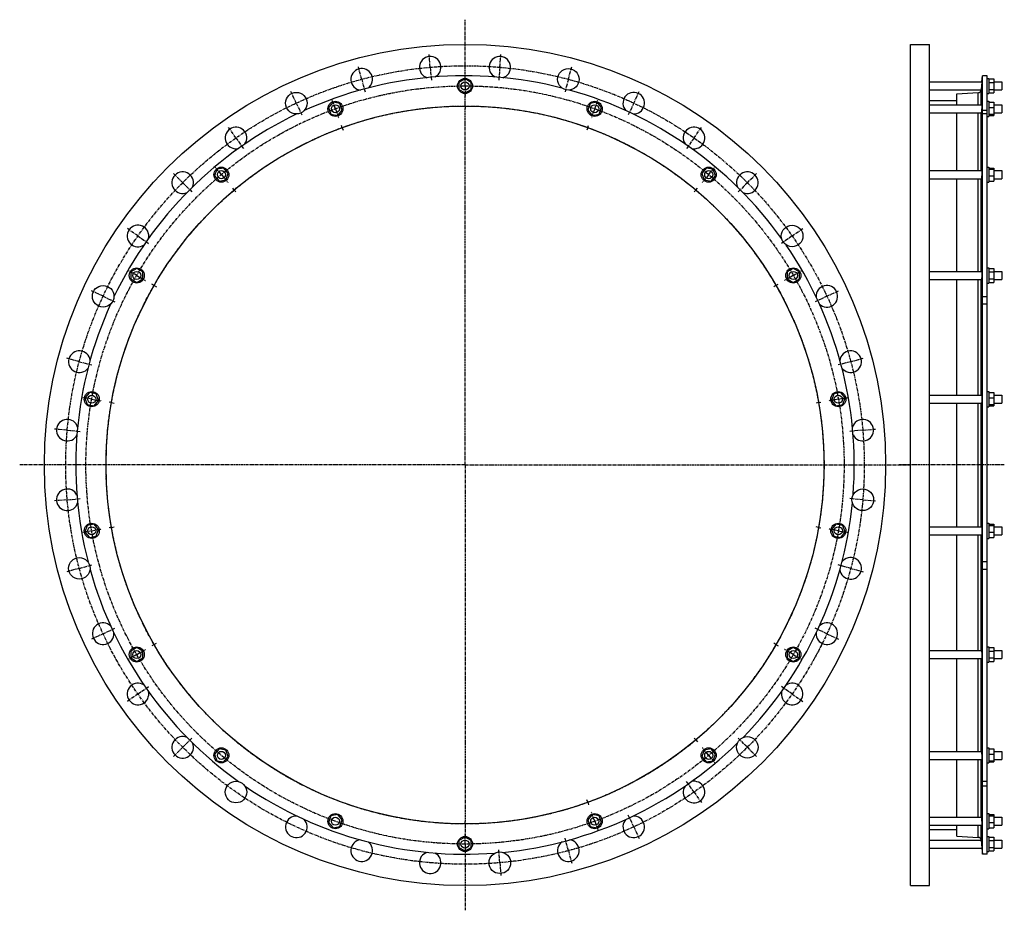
# Model space of a CAD drawing. Header units: millimetres. Extents: x -1738 to 223, y -769 to 1004.
import ezdxf

# ---------------------------------------------------------------- set-up
doc = ezdxf.new("R2010")
doc.units = ezdxf.units.MM
doc.header["$LTSCALE"] = 16.335
doc.linetypes.add('CENTER', pattern=[0.6, 0.375, -0.075, 0.075, -0.075])
doc.layers.get('0').update_dxf_attribs({"linetype": 'CONTINUOUS'})
for name, color, linetype in [('AXES', 7, 'CONTINUOUS'), ('DEFAULT_1', 7, 'CENTER'), ('ROUNDS', 7, 'CONTINUOUS')]:
    doc.layers.add(name, color=color, linetype=linetype)

msp = doc.modelspace()

# ---------------------------------------------------------------- linework, layer by layer
at = {"color": 7, "linetype": 'Continuous'}
for p, q in [((35.8, -719.8), (35.8, 955.2)), ((35.8, 955.2), (73.8, 955.2)), ((73.8, -719.8), (73.8, 955.2)), ((-851, 886.3), (-863, 879.3)), ((-839, 879.3), (-851, 886.3)), ((188.8, 892.7), (179.3, 892.7)), ((188.8, 887.4), (191.8, 887.4)), ((191.8, 887.4), (191.8, 857.4)), ((191.8, 886.3), (201.8, 886.3)), ((201.8, 886.3), (201.8, 858.6)), ((-863, 879.3), (-863, 865.5)), ((-863, 865.5), (-851, 858.6)), ((-851, 858.6), (-839, 865.5)), ((-839, 865.5), (-839, 879.3)), ((191.8, 879.3), (201.8, 879.3)), ((191.8, 865.5), (201.8, 865.5)), ((73.8, 843.5), (128.3, 843.5)), ((128.3, 834.9), (128.3, 856.5)), ((188.8, 857.4), (191.8, 857.4)), ((191.8, 858.6), (201.8, 858.6)), ((-1113.8, 839.9), (-1122.8, 829.3)), ((-1122.8, 829.3), (-1118, 816.3)), ((-1100.2, 837.5), (-1113.8, 839.9)), ((-1104.4, 813.9), (-1095.5, 824.5)), ((-1095.5, 824.5), (-1100.2, 837.5)), ((-601.7, 837.5), (-606.5, 824.5)), ((-606.5, 824.5), (-597.6, 813.9)), ((-588.1, 839.9), (-601.7, 837.5)), ((-579.2, 829.3), (-588.1, 839.9)), ((-583.9, 816.3), (-579.2, 829.3)), ((188.8, 841.9), (191.8, 841.9)), ((191.8, 841.9), (191.8, 811.9)), ((191.8, 839.9), (201.8, 839.9)), ((191.8, 829.3), (201.8, 829.3)), ((201.8, 839.9), (201.8, 813.9)), ((-1118, 816.3), (-1104.4, 813.9)), ((-597.6, 813.9), (-583.9, 816.3)), ((128.3, 703.8), (128.3, 818.9)), ((188.8, 811.9), (191.8, 811.9)), ((191.8, 816.3), (201.8, 816.3)), ((191.8, 813.9), (201.8, 813.9)), ((-1345, 706.5), (-1349.8, 693.4)), ((-1331.4, 708.9), (-1345, 706.5)), ((-1322.5, 698.2), (-1331.4, 708.9)), ((-370.6, 708.9), (-379.5, 698.2)), ((-356.9, 706.5), (-370.6, 708.9)), ((-352.2, 693.4), (-356.9, 706.5)), ((188.8, 710.8), (191.8, 710.8)), ((191.8, 710.8), (191.8, 680.8)), ((191.8, 708.9), (201.8, 708.9)), ((191.8, 706.5), (201.8, 706.5)), ((201.8, 708.9), (201.8, 682.8)), ((-1349.8, 693.4), (-1340.8, 682.8)), ((-1327.2, 685.2), (-1322.5, 698.2)), ((-379.5, 698.2), (-374.7, 685.2)), ((-361.1, 682.8), (-352.2, 693.4)), ((128.3, 503), (128.3, 687.8)), ((191.8, 693.4), (201.8, 693.4)), ((-1340.8, 682.8), (-1327.2, 685.2)), ((-374.7, 685.2), (-361.1, 682.8)), ((188.8, 680.8), (191.8, 680.8)), ((191.8, 682.8), (201.8, 682.8)), ((188.8, 510), (191.8, 510)), ((191.8, 510), (191.8, 480)), ((-1504.6, 508.9), (-1516.6, 502)), ((-1516.6, 502), (-1516.6, 488.1)), ((-1492.6, 502), (-1504.6, 508.9)), ((-1492.6, 488.1), (-1492.6, 502)), ((-197.3, 508.9), (-209.3, 502)), ((-209.3, 502), (-209.3, 488.1)), ((-185.3, 502), (-197.3, 508.9)), ((-185.3, 488.1), (-185.3, 502)), ((191.8, 508.9), (201.8, 508.9)), ((191.8, 502), (201.8, 502)), ((201.8, 508.9), (201.8, 481.2)), ((-1516.6, 488.1), (-1504.6, 481.2)), ((-1504.6, 481.2), (-1492.6, 488.1)), ((-209.3, 488.1), (-197.3, 481.2)), ((-197.3, 481.2), (-185.3, 488.1)), ((128.3, 256.7), (128.3, 487)), ((188.8, 480), (191.8, 480)), ((191.8, 488.1), (201.8, 488.1)), ((191.8, 481.2), (201.8, 481.2)), ((-1599, 261.7), (-1607.9, 251.1)), ((-1585.3, 259.3), (-1599, 261.7)), ((-1580.6, 246.3), (-1585.3, 259.3)), ((-116.6, 259.3), (-121.3, 246.3)), ((-102.9, 261.7), (-116.6, 259.3)), ((-94, 251.1), (-102.9, 261.7)), ((188.8, 263.7), (191.8, 263.7)), ((191.8, 263.7), (191.8, 233.7)), ((191.8, 261.7), (201.8, 261.7)), ((201.8, 261.7), (201.8, 235.7)), ((-1607.9, 251.1), (-1603.2, 238.1)), ((-1603.2, 238.1), (-1589.5, 235.7)), ((-1589.5, 235.7), (-1580.6, 246.3)), ((-121.3, 246.3), (-112.4, 235.7)), ((-112.4, 235.7), (-98.8, 238.1)), ((-98.8, 238.1), (-94, 251.1)), ((128.3, -5.4), (128.3, 240.7)), ((191.8, 251.1), (201.8, 251.1)), ((191.8, 238.1), (201.8, 238.1)), ((191.8, 235.7), (201.8, 235.7)), ((188.8, 233.7), (191.8, 233.7)), ((188.8, 1.6), (191.8, 1.6)), ((191.8, 1.6), (191.8, -28.4)), ((-1603.2, -2.8), (-1607.9, -15.8)), ((-1607.9, -15.8), (-1599, -26.4)), ((-1589.5, -0.4), (-1603.2, -2.8)), ((-1580.6, -11), (-1589.5, -0.4)), ((-1585.3, -24), (-1580.6, -11)), ((-112.4, -0.4), (-121.3, -11)), ((-121.3, -11), (-116.6, -24)), ((-98.8, -2.8), (-112.4, -0.4)), ((-102.9, -26.4), (-94, -15.8)), ((-94, -15.8), (-98.8, -2.8)), ((191.8, -0.4), (201.8, -0.4)), ((191.8, -2.8), (201.8, -2.8)), ((191.8, -15.8), (201.8, -15.8)), ((201.8, -0.4), (201.8, -26.4)), ((-1599, -26.4), (-1585.3, -24)), ((-116.6, -24), (-102.9, -26.4)), ((128.3, -251.7), (128.3, -21.4)), ((188.8, -28.4), (191.8, -28.4)), ((191.8, -26.4), (201.8, -26.4)), ((-1504.6, -245.9), (-1516.6, -252.8)), ((-1516.6, -252.8), (-1516.6, -266.6)), ((-1492.6, -252.8), (-1504.6, -245.9)), ((-1492.6, -266.6), (-1492.6, -252.8)), ((-197.3, -245.9), (-209.3, -252.8)), ((-209.3, -252.8), (-209.3, -266.6)), ((-185.3, -252.8), (-197.3, -245.9)), ((-185.3, -266.6), (-185.3, -252.8)), ((188.8, -244.7), (191.8, -244.7)), ((191.8, -244.7), (191.8, -274.7)), ((191.8, -245.9), (201.8, -245.9)), ((191.8, -252.8), (201.8, -252.8)), ((201.8, -245.9), (201.8, -273.6)), ((-1516.6, -266.6), (-1504.6, -273.6)), ((-1504.6, -273.6), (-1492.6, -266.6)), ((-209.3, -266.6), (-197.3, -273.6)), ((-197.3, -273.6), (-185.3, -266.6)), ((128.3, -452.5), (128.3, -267.7)), ((191.8, -266.6), (201.8, -266.6)), ((191.8, -273.6), (201.8, -273.6)), ((188.8, -274.7), (191.8, -274.7)), ((-1340.8, -447.5), (-1349.8, -458.1)), ((-1327.2, -449.9), (-1340.8, -447.5)), ((-1322.5, -462.9), (-1327.2, -449.9)), ((-374.7, -449.9), (-379.5, -462.9)), ((-361.1, -447.5), (-374.7, -449.9)), ((-352.2, -458.1), (-361.1, -447.5)), ((188.8, -445.5), (191.8, -445.5)), ((191.8, -445.5), (191.8, -475.5)), ((191.8, -447.5), (201.8, -447.5)), ((201.8, -447.5), (201.8, -473.5)), ((-1349.8, -458.1), (-1345, -471.1)), ((-1331.4, -473.5), (-1322.5, -462.9)), ((-379.5, -462.9), (-370.6, -473.5)), ((-356.9, -471.1), (-352.2, -458.1)), ((128.3, -583.6), (128.3, -468.5)), ((191.8, -458.1), (201.8, -458.1)), ((-1345, -471.1), (-1331.4, -473.5)), ((-370.6, -473.5), (-356.9, -471.1)), ((188.8, -475.5), (191.8, -475.5)), ((191.8, -471.1), (201.8, -471.1)), ((191.8, -473.5), (201.8, -473.5)), ((-1118, -581), (-1122.8, -594)), ((-1104.4, -578.5), (-1118, -581)), ((-1095.5, -589.2), (-1104.4, -578.5)), ((-597.6, -578.5), (-606.5, -589.2)), ((-583.9, -581), (-597.6, -578.5)), ((-579.2, -594), (-583.9, -581)), ((188.8, -576.6), (191.8, -576.6)), ((191.8, -576.6), (191.8, -606.6)), ((191.8, -578.5), (201.8, -578.5)), ((191.8, -581), (201.8, -581)), ((201.8, -578.5), (201.8, -604.6)), ((-1122.8, -594), (-1113.8, -604.6)), ((-1113.8, -604.6), (-1100.2, -602.2)), ((-1100.2, -602.2), (-1095.5, -589.2)), ((-606.5, -589.2), (-601.7, -602.2)), ((-601.7, -602.2), (-588.1, -604.6)), ((-588.1, -604.6), (-579.2, -594)), ((128.3, -621.2), (128.3, -599.6)), ((188.8, -606.6), (191.8, -606.6)), ((191.8, -594), (201.8, -594)), ((191.8, -604.6), (201.8, -604.6)), ((-851, -623.2), (-863, -630.2)), ((-839, -630.2), (-851, -623.2)), ((73.8, -608.2), (128.3, -608.2)), ((188.8, -622.1), (191.8, -622.1)), ((191.8, -622.1), (191.8, -652.1)), ((191.8, -623.2), (201.8, -623.2)), ((201.8, -623.2), (201.8, -650.9)), ((-863, -630.2), (-863, -644)), ((-863, -644), (-851, -650.9)), ((-851, -650.9), (-839, -644)), ((-839, -644), (-839, -630.2)), ((191.8, -630.2), (201.8, -630.2)), ((191.8, -644), (201.8, -644)), ((188.8, -657.4), (179.3, -657.4)), ((188.8, -652.1), (191.8, -652.1)), ((191.8, -650.9), (201.8, -650.9)), ((35.8, -719.8), (73.8, -719.8))]:
    msp.add_line(p, q, dxfattribs=at)
for centre, radius in [((-851, 117.7), 837.5), ((-851, 872.4), 15), ((-851, 117.7), 714.8), ((-1109.1, 826.9), 15), ((-592.8, 826.9), 15), ((-1336.1, 695.8), 15), ((-365.8, 695.8), 15), ((-1504.6, 495), 15), ((-197.3, 495), 15), ((-1594.2, 248.7), 15), ((-107.7, 248.7), 15), ((-1594.2, -13.4), 15), ((-107.7, -13.4), 15), ((-1504.6, -259.7), 15), ((-197.3, -259.7), 15), ((-1336.1, -460.5), 15), ((-365.8, -460.5), 15), ((-1109.1, -591.6), 15), ((-592.8, -591.6), 15), ((-851, -637.1), 15)]:
    msp.add_circle(centre, radius, dxfattribs=at)
at = {"layer": 'AXES', "color": 7, "linetype": 'CENTER'}
for p, q in [((-851, 885.4), (-851, 1004.4)), ((-920.3, 909.6), (-922.6, 936)), ((-781.7, 909.6), (-779.4, 936)), ((-1056.7, 885.6), (-1063.6, 911.2)), ((-920.3, 909.6), (-917.9, 883.2)), ((-781.7, 909.6), (-784, 883.2)), ((-645.2, 885.6), (-638.3, 911.2)), ((-1056.7, 885.6), (-1049.9, 860)), ((-851, 872.4), (-851, 885.4)), ((-645.2, 885.6), (-652.1, 860)), ((-851, 872.4), (-851, 859.4)), ((-1186.9, 838.2), (-1198.1, 862.2)), ((-851, 837.4), (-851, 859.4)), ((-515, 838.2), (-503.8, 862.2)), ((-1186.9, 838.2), (-1175.7, 814.2)), ((-1109.1, 826.9), (-1113.6, 839.1)), ((-1109.1, 826.9), (-1104.7, 814.7)), ((-851, 832.4), (-851, 837.4)), ((-851, 832.4), (-851, 827.4)), ((-851, 117.7), (-851, 827.4)), ((-592.8, 826.9), (-597.3, 814.7)), ((-592.8, 826.9), (-588.4, 839.1)), ((-515, 838.2), (-526.2, 814.2)), ((-1307, 768.9), (-1322.2, 790.6)), ((-1095.4, 789.3), (-1097.1, 794)), ((-1095.4, 789.3), (-1093.7, 784.6)), ((-606.5, 789.3), (-608.2, 784.6)), ((-606.5, 789.3), (-604.8, 794)), ((-395, 768.9), (-379.8, 790.6)), ((-1307, 768.9), (-1291.8, 747.2)), ((-395, 768.9), (-410.2, 747.2)), ((-1336.1, 695.8), (-1344.5, 705.8)), ((-365.8, 695.8), (-357.5, 705.8)), ((-1413.1, 679.8), (-1431.9, 698.6)), ((-1336.1, 695.8), (-1327.8, 685.9)), ((-365.8, 695.8), (-374.2, 685.9)), ((-288.8, 679.8), (-270.1, 698.6)), ((-1413.1, 679.8), (-1394.4, 661.1)), ((-1310.4, 665.2), (-1313.6, 669)), ((-391.5, 665.2), (-388.3, 669)), ((-288.8, 679.8), (-307.6, 661.1)), ((-1310.4, 665.2), (-1307.2, 661.4)), ((-391.5, 665.2), (-394.7, 661.4)), ((-1502.2, 573.7), (-1523.9, 588.9)), ((-199.7, 573.7), (-178, 588.9)), ((-1502.2, 573.7), (-1480.5, 558.5)), ((-199.7, 573.7), (-221.4, 558.5)), ((-1504.6, 495), (-1515.9, 501.5)), ((-1504.6, 495), (-1493.3, 488.5)), ((-197.3, 495), (-208.6, 488.5)), ((-197.3, 495), (-186.1, 501.5)), ((-1470, 475), (-1474.3, 477.5)), ((-1470, 475), (-1465.6, 472.5)), ((-232, 475), (-236.3, 472.5)), ((-232, 475), (-227.6, 477.5)), ((-1571.5, 453.6), (-1595.5, 464.8)), ((-1571.5, 453.6), (-1547.5, 442.4)), ((-130.5, 453.6), (-154.5, 442.4)), ((-130.5, 453.6), (-106.4, 464.8)), ((-1618.9, 323.4), (-1644.5, 330.3)), ((-1618.9, 323.4), (-1593.3, 316.6)), ((-83.1, 323.4), (-108.7, 316.6)), ((-83.1, 323.4), (-57.5, 330.3)), ((-1594.2, 248.7), (-1607.1, 251)), ((-1594.2, 248.7), (-1581.4, 246.5)), ((-1554.9, 241.8), (-1559.8, 242.6)), ((-1554.9, 241.8), (-1549.9, 240.9)), ((-147.1, 241.8), (-152, 240.9)), ((-147.1, 241.8), (-142.2, 242.6)), ((-107.7, 248.7), (-120.5, 246.5)), ((-107.7, 248.7), (-94.9, 251)), ((-1642.9, 187), (-1669.3, 189.3)), ((-1642.9, 187), (-1616.5, 184.6)), ((-59, 187), (-85.4, 184.6)), ((-59, 187), (-32.6, 189.3)), ((-851, 117.7), (-1737.7, 117.7)), ((-851, 117.7), (-851, -592.1)), ((-851, 117.7), (35.8, 117.7)), ((222.8, 117.7), (13.6, 117.7)), ((-1642.9, 48.4), (-1669.3, 46.1)), ((-1642.9, 48.4), (-1616.5, 50.7)), ((-59, 48.4), (-85.4, 50.7)), ((-59, 48.4), (-32.6, 46.1)), ((-1594.2, -13.4), (-1607.1, -15.7)), ((-1594.2, -13.4), (-1581.4, -11.1)), ((-1554.9, -6.5), (-1559.8, -7.3)), ((-1554.9, -6.5), (-1549.9, -5.6)), ((-147.1, -6.5), (-152, -5.6)), ((-147.1, -6.5), (-142.2, -7.3)), ((-107.7, -13.4), (-120.5, -11.1)), ((-107.7, -13.4), (-94.9, -15.7)), ((-1618.9, -88.1), (-1644.5, -95)), ((-1618.9, -88.1), (-1593.3, -81.2)), ((-83.1, -88.1), (-108.7, -81.2)), ((-83.1, -88.1), (-57.5, -95)), ((-1571.5, -218.3), (-1547.5, -207.1)), ((-130.5, -218.3), (-154.5, -207.1)), ((-1571.5, -218.3), (-1595.5, -229.5)), ((-130.5, -218.3), (-106.4, -229.5)), ((-1504.6, -259.7), (-1493.3, -253.2)), ((-1470, -239.7), (-1474.3, -242.2)), ((-1470, -239.7), (-1465.6, -237.2)), ((-232, -239.7), (-236.3, -237.2)), ((-232, -239.7), (-227.6, -242.2)), ((-197.3, -259.7), (-208.6, -253.2)), ((-1504.6, -259.7), (-1515.9, -266.2)), ((-197.3, -259.7), (-186.1, -266.2)), ((-1502.2, -338.3), (-1480.5, -323.1)), ((-199.7, -338.3), (-221.4, -323.1)), ((-1502.2, -338.3), (-1523.9, -353.5)), ((-199.7, -338.3), (-178, -353.5)), ((-1413.1, -444.5), (-1394.4, -425.7)), ((-391.5, -429.9), (-394.7, -426)), ((-391.5, -429.9), (-388.3, -433.7)), ((-288.8, -444.5), (-307.6, -425.7)), ((-1413.1, -444.5), (-1431.9, -463.2)), ((-365.8, -460.5), (-374.2, -450.5)), ((-288.8, -444.5), (-270.1, -463.2)), ((-365.8, -460.5), (-357.5, -470.5)), ((-395, -533.6), (-410.2, -511.9)), ((-395, -533.6), (-379.8, -555.3)), ((-606.5, -554), (-608.2, -549.3)), ((-606.5, -554), (-604.8, -558.7)), ((-592.8, -591.6), (-597.3, -579.4)), ((-515, -602.9), (-526.2, -578.8)), ((-851, -597.1), (-851, -592.1)), ((-851, -597.1), (-851, -624.1)), ((-592.8, -591.6), (-588.4, -603.8)), ((-515, -602.9), (-503.8, -626.9)), ((-851, -637.1), (-851, -624.1)), ((-645.2, -650.2), (-652.1, -624.6)), ((-851, -637.1), (-851, -769.1)), ((-781.7, -674.3), (-784, -647.9)), ((-645.2, -650.2), (-638.3, -675.8)), ((-781.7, -674.3), (-779.4, -700.7))]:
    msp.add_line(p, q, dxfattribs=at)
at = {"layer": 'AXES', "color": 7, "linetype": 'Continuous'}
for p, q in [((178.2, 880.4), (179.3, 892.7)), ((179.3, 823.4), (179.3, 892.7)), ((188.8, -657.4), (188.8, 892.7)), ((73.8, 880.4), (178.2, 880.4)), ((73.8, 864.4), (176.7, 864.4)), ((177.5, 873.1), (176.8, 864.9)), ((178.2, 880.4), (177.5, 872.4)), ((201.8, 880.4), (217.8, 880.4)), ((201.8, 864.4), (217.8, 864.4)), ((217.8, 880.4), (217.8, 864.4)), ((73.8, 834.9), (178.2, 834.9)), ((201.8, 834.9), (217.8, 834.9)), ((217.8, 834.9), (217.8, 818.9)), ((73.8, 818.9), (176.8, 818.9)), ((188.8, 823.4), (179.3, 823.4)), ((179.3, 452.4), (179.3, 816.7)), ((188.8, 816.7), (179.3, 816.7)), ((201.8, 818.9), (217.8, 818.9)), ((73.8, 703.8), (178, 703.8)), ((73.8, 687.8), (176.9, 687.8)), ((201.8, 703.8), (217.8, 703.8)), ((201.8, 687.8), (217.8, 687.8)), ((217.8, 703.8), (217.8, 687.8)), ((73.8, 503), (177.8, 503)), ((201.8, 503), (217.8, 503)), ((217.8, 503), (217.8, 487)), ((73.8, 487), (177.1, 487)), ((201.8, 487), (217.8, 487)), ((188.8, 452.4), (179.3, 452.4)), ((179.3, -75.3), (179.3, 438)), ((188.8, 438), (179.3, 438)), ((73.8, 256.7), (177.6, 256.7)), ((201.8, 256.7), (217.8, 256.7)), ((217.8, 256.7), (217.8, 240.7)), ((73.8, 240.7), (177.4, 240.7)), ((201.8, 240.7), (217.8, 240.7)), ((73.8, -5.4), (177.4, -5.4)), ((201.8, -5.4), (217.8, -5.4)), ((217.8, -5.4), (217.8, -21.4)), ((73.8, -21.4), (177.6, -21.4)), ((201.8, -21.4), (217.8, -21.4)), ((188.8, -75.3), (179.3, -75.3)), ((188.8, -90.6), (179.3, -90.6)), ((179.3, -512.6), (179.3, -90.6)), ((73.8, -251.7), (177.1, -251.7)), ((201.8, -251.7), (217.8, -251.7)), ((217.8, -251.7), (217.8, -267.7)), ((73.8, -267.7), (177.8, -267.7)), ((201.8, -267.7), (217.8, -267.7)), ((73.8, -452.5), (176.9, -452.5)), ((73.8, -468.5), (178, -468.5)), ((201.8, -452.5), (217.8, -452.5)), ((201.8, -468.5), (217.8, -468.5)), ((217.8, -452.5), (217.8, -468.5)), ((188.8, -512.6), (179.3, -512.6)), ((188.8, -521.7), (179.3, -521.7)), ((179.3, -657.4), (179.3, -521.7)), ((73.8, -583.6), (176.8, -583.6)), ((201.8, -583.6), (217.8, -583.6)), ((217.8, -583.6), (217.8, -599.6)), ((73.8, -599.6), (178.2, -599.6)), ((201.8, -599.6), (217.8, -599.6)), ((73.8, -629.1), (176.7, -629.1)), ((73.8, -645.1), (178.2, -645.1)), ((176.8, -629.5), (177.5, -637.1)), ((177, -631.9), (177.1, -633)), ((177.2, -633.7), (177.2, -634.3)), ((177.5, -637.1), (178.2, -645.1)), ((178.2, -645), (179.3, -657.4)), ((201.8, -629.1), (217.8, -629.1)), ((201.8, -645.1), (217.8, -645.1)), ((217.8, -629.1), (217.8, -645.1))]:
    msp.add_line(p, q, dxfattribs=at)
at = {"layer": 'AXES', "color": 9, "linetype": 'Continuous'}
for p, q in [((176.8, 834.9), (176.8, 864.9)), ((176.8, 703.8), (176.8, 818.9)), ((176.8, 503), (176.8, 687.8)), ((176.8, 256.7), (176.8, 487)), ((176.8, -5.4), (176.8, 240.7)), ((176.8, -251.7), (176.8, -21.4)), ((176.8, -452.5), (176.8, -267.7)), ((176.8, -583.6), (176.8, -468.5)), ((176.8, -629.5), (176.8, -599.6))]:
    msp.add_line(p, q, dxfattribs=at)
at = {"layer": 'AXES', "color": 7, "linetype": 'Continuous'}
for points in [[(176.9, 865.4), (176.8, 865.1), (176.8, 864.9)], [(177.9, 877.6), (177.9, 877), (177.8, 876.4)], [(177.7, -639.2), (177.8, -640.5), (177.8, -641.1), (177.9, -641.7)]]:
    msp.add_lwpolyline(points, dxfattribs=at)
at = {"layer": 'AXES', "color": 7, "linetype": 'CENTER'}
for radius in [795, 754.8, 714.8]:
    msp.add_circle((-851, 117.7), radius, dxfattribs=at)
at = {"layer": 'AXES', "color": 7, "linetype": 'Continuous'}
for centre, radius in [((-645.2, 885.6), 21.5), ((-851, 872.4), 8), ((-1186.9, 838.2), 21.5), ((-1109.1, 826.9), 8), ((-592.8, 826.9), 8), ((-1336.1, 695.8), 8), ((-365.8, 695.8), 8), ((-199.7, 573.7), 21.5), ((-1504.6, 495), 8), ((-197.3, 495), 8), ((-1571.5, 453.6), 21.5), ((-1594.2, 248.7), 8), ((-107.7, 248.7), 8), ((-59, 48.4), 21.5), ((-1594.2, -13.4), 8), ((-107.7, -13.4), 8), ((-1618.9, -88.1), 21.5), ((-1504.6, -259.7), 8), ((-197.3, -259.7), 8), ((-288.8, -444.5), 21.5), ((-1336.1, -460.5), 8), ((-365.8, -460.5), 8), ((-1307, -533.6), 21.5), ((-1109.1, -591.6), 8), ((-592.8, -591.6), 8), ((-851, -637.1), 8), ((-781.7, -674.3), 21.5)]:
    msp.add_circle(centre, radius, dxfattribs=at)
for centre, radius, start, end in [((-920.3, 909.6), 21.5, 296.087, 253.9926), ((-781.7, 909.6), 21.5, 286.0451, 243.8038), ((-1056.7, 885.6), 21.5, 306.2597, 264.0394), ((-851, 117.7), 775, 75.5851, 114.4149), ((-851, 117.7), 775, 35.5851, 74.4149), ((170.5, 865.4), 6.36, 273.4574, 350.7844), ((170.6, 865.4), 6.22, 350.6855, 354.8031), ((-515, 838.2), 21.5, 266.2597, 224.0394), ((-851, 117.7), 775, 115.5851, 154.4149), ((-1307, 768.9), 21.5, 326.0451, 283.8038), ((-395, 768.9), 21.5, 256.087, 213.9926), ((-1413.1, 679.8), 21.5, 336.087, 293.9926), ((-288.8, 679.8), 21.5, 246.0451, 203.8039), ((-1502.2, 573.7), 21.5, 346.2597, 304.0394), ((-851, 117.7), 775, 355.5851, 34.4149), ((-130.5, 453.6), 21.5, 226.2597, 184.0394), ((-851, 117.7), 775, 155.5851, 194.4149), ((-1618.9, 323.4), 21.5, 6.0451, 323.8039), ((-83.1, 323.4), 21.5, 216.087, 173.9926), ((-1642.9, 187), 21.5, 16.087, 333.9926), ((-59, 187), 21.5, 206.0451, 163.8038), ((-1642.9, 48.4), 21.5, 26.2597, 344.0394), ((-851, 117.7), 775, 315.5851, 354.4149), ((-83.1, -88.1), 21.5, 186.2597, 144.0394), ((-851, 117.7), 775, 195.5851, 234.4149), ((-1571.5, -218.3), 21.5, 46.1533, 3.9872), ((-130.5, -218.3), 21.5, 176.087, 133.9926), ((-1502.2, -338.3), 21.5, 56.3462, 13.7131), ((-199.7, -338.3), 21.5, 166.0451, 123.8038), ((-1413.1, -444.5), 21.5, 66.0925, 23.9202), ((-851, 117.7), 775, 275.5851, 314.4149), ((-851, 117.7), 775, 235.5851, 274.4149), ((-395, -533.6), 21.5, 146.2597, 104.0394), ((-1186.9, -602.9), 21.5, 86.1533, 43.9872), ((-515, -602.9), 21.5, 136.087, 93.9926), ((170.5, -630.1), 6.36, 9.2156, 86.5426), ((-1056.7, -650.2), 21.5, 96.3462, 53.7131), ((-645.2, -650.2), 21.5, 126.0451, 83.8038), ((170.6, -630.1), 6.23, 5.1988, 9.3126), ((-920.3, -674.3), 21.5, 106.0925, 63.9203)]:
    msp.add_arc(centre, radius, start, end, dxfattribs=at)
for points, knots in [([(177.5, 824.2), (177.4, 823.8), (177.4, 823.1), (177.3, 822.1), (177.2, 821.3), (177.1, 820.7), (177.1, 820.4), (177, 820), (177, 819.7), (176.9, 819.5), (176.9, 819.3), (176.9, 819.1), (176.9, 819), (176.8, 818.9), (176.8, 818.9), (176.8, 818.9), (176.8, 818.9)], [0, 0, 0, 0, 0.209774, 0.402832, 0.57472, 0.651458, 0.721451, 0.784289, 0.839605, 0.887074, 0.926423, 0.95743, 0.979942, 0.993922, 0.997817, 1, 1, 1, 1]), ([(178.2, 834.9), (178.2, 834.9), (178.2, 834.9), (178.2, 834.9), (178.2, 834.8), (178.2, 834.8), (178.2, 834.7), (178.2, 834.5), (178.2, 834.4), (178.2, 834.2), (178.2, 833.9), (178.2, 833.5), (178.2, 832.9), (178.1, 832.2), (178.1, 831.5), (178, 830.6), (178, 829.8), (177.9, 828.9), (177.8, 827.6), (177.7, 826), (177.5, 824.8), (177.5, 824.2)], [0, 0, 0, 0, 0.001831, 0.003589, 0.005979, 0.012703, 0.022034, 0.033959, 0.048441, 0.065433, 0.084876, 0.130826, 0.18563, 0.24849, 0.318491, 0.394616, 0.475763, 0.56076, 0.648388, 0.826502, 1, 1, 1, 1]), ([(179.3, 816.7), (179.3, 816.7), (179.3, 816.8), (179.2, 816.9), (179.2, 817.1), (179.2, 817.4), (179.2, 817.6), (179.2, 818.1), (179.2, 818.8), (179.2, 819.7), (179.2, 820.8), (179.2, 822.1), (179.3, 822.9), (179.3, 823.4)], [0, 0, 0, 0, 0.013412, 0.033449, 0.060314, 0.094047, 0.134621, 0.181975, 0.296646, 0.43712, 0.60218, 0.790364, 1, 1, 1, 1]), ([(177.5, 690.7), (177.5, 690.5), (177.4, 690.1), (177.3, 689.5), (177.3, 689), (177.2, 688.6), (177.1, 688.3), (177.1, 688.1), (177, 688), (177, 687.9), (177, 687.9), (177, 687.9), (176.9, 687.8), (176.9, 687.8)], [0, 0, 0, 0, 0.21835, 0.413506, 0.583212, 0.725511, 0.838814, 0.884219, 0.921997, 0.952129, 0.974711, 0.990155, 1, 1, 1, 1]), ([(178, 703.8), (178, 703.8), (178.1, 703.8), (178.1, 703.8), (178.1, 703.8), (178.1, 703.7), (178.1, 703.6), (178.1, 703.5), (178.2, 703.3), (178.2, 703.1), (178.2, 702.9), (178.2, 702.5), (178.2, 701.9), (178.2, 701.1), (178.2, 700.2), (178.1, 699.2), (178.1, 698.1), (178, 696.7), (177.9, 694.8), (177.7, 692.7), (177.6, 691.3), (177.5, 690.7)], [0, 0, 0, 0, 0.00281, 0.005007, 0.007864, 0.011419, 0.015687, 0.026384, 0.039955, 0.056359, 0.075526, 0.097368, 0.148644, 0.209179, 0.277757, 0.352996, 0.433375, 0.517273, 0.688848, 0.854095, 1, 1, 1, 1]), ([(177.8, 503), (177.9, 503), (177.9, 503), (177.9, 503), (177.9, 503), (177.9, 502.9), (178, 502.9), (178, 502.8), (178, 502.6), (178.1, 502.4), (178.1, 502.1), (178.1, 501.7), (178.2, 501.2), (178.2, 500.5), (178.2, 499.4), (178.2, 498.3), (178.2, 497.1), (178.1, 495.8), (178.1, 494.1), (178, 492.4), (177.8, 490.8), (177.7, 489.8), (177.6, 488.9), (177.5, 488.4), (177.5, 488.1)], [0, 0, 0, 0, 0.001726, 0.003827, 0.00655, 0.010009, 0.014256, 0.019314, 0.031892, 0.047748, 0.066816, 0.088992, 0.114143, 0.172716, 0.241018, 0.31724, 0.399344, 0.485128, 0.572293, 0.74149, 0.819048, 0.889154, 0.949989, 1, 1, 1, 1]), ([(177.5, 488.1), (177.5, 488), (177.4, 487.9), (177.4, 487.7), (177.3, 487.5), (177.3, 487.3), (177.3, 487.2), (177.2, 487.1), (177.2, 487.1), (177.2, 487.1), (177.1, 487), (177.1, 487)], [0, 0, 0, 0, 0.217063, 0.408123, 0.572485, 0.709725, 0.819688, 0.902778, 0.934755, 0.960934, 1, 1, 1, 1]), ([(179.3, 438), (179.3, 439), (179.2, 441.2), (179.2, 444.7), (179.2, 448.4), (179.3, 451), (179.3, 452.4)], [0, 0, 0, 0, 0.212276, 0.455553, 0.721265, 1, 1, 1, 1]), ([(177.6, 256.7), (177.6, 256.7), (177.6, 256.7), (177.7, 256.7), (177.7, 256.6), (177.7, 256.6), (177.8, 256.5), (177.8, 256.4), (177.9, 256.2), (177.9, 255.9), (178, 255.5), (178, 255.1), (178.1, 254.4), (178.1, 253.5), (178.2, 252.2), (178.2, 250.9), (178.2, 248.9), (178.2, 247), (178.1, 245.1), (178, 243.9), (177.9, 243), (177.8, 242.3), (177.7, 241.9), (177.7, 241.5), (177.6, 241.3), (177.6, 241), (177.5, 240.9), (177.5, 240.8)], [0, 0, 0, 0, 0.002105, 0.004678, 0.008003, 0.012212, 0.017361, 0.023477, 0.038632, 0.057652, 0.080425, 0.106787, 0.136532, 0.205176, 0.284082, 0.370574, 0.461691, 0.64521, 0.731321, 0.809702, 0.877724, 0.907135, 0.933154, 0.955581, 0.974255, 0.989069, 1, 1, 1, 1]), ([(177.5, 240.8), (177.5, 240.8), (177.5, 240.8), (177.4, 240.8), (177.4, 240.7), (177.4, 240.7), (177.4, 240.7)], [0, 0, 0, 0, 0.339414, 0.610617, 0.823711, 1, 1, 1, 1]), ([(177.4, -5.4), (177.4, -5.4), (177.4, -5.4), (177.4, -5.4), (177.5, -5.5), (177.5, -5.5), (177.5, -5.5)], [0, 0, 0, 0, 0.176289, 0.389383, 0.660587, 1, 1, 1, 1]), ([(177.5, -5.5), (177.5, -5.6), (177.6, -5.7), (177.6, -5.9), (177.7, -6.2), (177.7, -6.6), (177.8, -7), (177.9, -7.6), (178, -8.6), (178.1, -9.8), (178.2, -11.7), (178.2, -13.6), (178.2, -15.5), (178.2, -16.9), (178.1, -18.1), (178.1, -19.1), (178, -19.8), (178, -20.2), (177.9, -20.5), (177.9, -20.8), (177.8, -21), (177.8, -21.2), (177.7, -21.3), (177.7, -21.3), (177.7, -21.4), (177.6, -21.4), (177.6, -21.4), (177.6, -21.4)], [0, 0, 0, 0, 0.010931, 0.025745, 0.044419, 0.066846, 0.092865, 0.122276, 0.190298, 0.268679, 0.35479, 0.538309, 0.629427, 0.715919, 0.794824, 0.863468, 0.893213, 0.919575, 0.942348, 0.961368, 0.976523, 0.982639, 0.987788, 0.991997, 0.995322, 0.997895, 1, 1, 1, 1]), ([(179.3, -90.6), (179.3, -89.2), (179.2, -86.5), (179.2, -82.6), (179.2, -78.8), (179.3, -76.4), (179.3, -75.3)], [0, 0, 0, 0, 0.264595, 0.525542, 0.773597, 1, 1, 1, 1]), ([(177.1, -251.7), (177.1, -251.7), (177.2, -251.7), (177.2, -251.8), (177.2, -251.8), (177.3, -251.9), (177.3, -252), (177.3, -252.1), (177.4, -252.3), (177.4, -252.5), (177.5, -252.7), (177.5, -252.8)], [0, 0, 0, 0, 0.039066, 0.065245, 0.097222, 0.180312, 0.290274, 0.427515, 0.591877, 0.782937, 1, 1, 1, 1]), ([(177.5, -252.8), (177.5, -253), (177.6, -253.6), (177.7, -254.5), (177.8, -255.5), (178, -257.1), (178.1, -258.8), (178.1, -260.5), (178.2, -261.8), (178.2, -263), (178.2, -264.1), (178.2, -265.1), (178.2, -265.9), (178.1, -266.4), (178.1, -266.8), (178.1, -267), (178, -267.3), (178, -267.4), (178, -267.5), (177.9, -267.6), (177.9, -267.6), (177.9, -267.7), (177.9, -267.7), (177.9, -267.7), (177.8, -267.7)], [0, 0, 0, 0, 0.050011, 0.110846, 0.180952, 0.25851, 0.427708, 0.514873, 0.600657, 0.68276, 0.758982, 0.827284, 0.885857, 0.911008, 0.933184, 0.952252, 0.968108, 0.980686, 0.985744, 0.989991, 0.99345, 0.996173, 0.998274, 1, 1, 1, 1]), ([(176.9, -452.5), (176.9, -452.5), (177, -452.5), (177, -452.6), (177, -452.6), (177, -452.7), (177.1, -452.8), (177.1, -453), (177.2, -453.3), (177.3, -453.7), (177.3, -454.2), (177.4, -454.8), (177.5, -455.2), (177.5, -455.4)], [0, 0, 0, 0, 0.009845, 0.025289, 0.047871, 0.078003, 0.115781, 0.161186, 0.274489, 0.416788, 0.586494, 0.78165, 1, 1, 1, 1]), ([(177.5, -455.4), (177.6, -456), (177.7, -457.4), (177.9, -459.5), (178, -461.3), (178.1, -462.8), (178.1, -463.9), (178.2, -464.8), (178.2, -465.7), (178.2, -466.5), (178.2, -467.1), (178.2, -467.5), (178.2, -467.8), (178.2, -468), (178.1, -468.2), (178.1, -468.3), (178.1, -468.4), (178.1, -468.4), (178.1, -468.5), (178.1, -468.5), (178, -468.5), (178, -468.5)], [0, 0, 0, 0, 0.145905, 0.311152, 0.482727, 0.566625, 0.647004, 0.722243, 0.790821, 0.851356, 0.902632, 0.924474, 0.943641, 0.960045, 0.973616, 0.984313, 0.988581, 0.992136, 0.994993, 0.99719, 1, 1, 1, 1]), ([(179.3, -521.7), (179.3, -520.7), (179.2, -519.2), (179.2, -517.2), (179.2, -516), (179.2, -514.9), (179.2, -514), (179.2, -513.3), (179.3, -512.8), (179.3, -512.6)], [0, 0, 0, 0, 0.34722, 0.499585, 0.635939, 0.755085, 0.855994, 0.937833, 1, 1, 1, 1]), ([(176.8, -583.6), (176.8, -583.6), (176.8, -583.6), (176.8, -583.6), (176.9, -583.7), (176.9, -583.8), (176.9, -584), (176.9, -584.2), (177, -584.4), (177, -584.7), (177.1, -585), (177.1, -585.4), (177.2, -586), (177.3, -586.7), (177.4, -587.8), (177.4, -588.5), (177.5, -588.8)], [0, 0, 0, 0, 0.002183, 0.006078, 0.020058, 0.04257, 0.073577, 0.112926, 0.160395, 0.215711, 0.278549, 0.348542, 0.42528, 0.597168, 0.790226, 1, 1, 1, 1]), ([(177.5, -588.8), (177.5, -589.5), (177.7, -590.7), (177.8, -592.3), (177.9, -593.5), (178, -594.4), (178, -595.3), (178.1, -596.1), (178.1, -596.9), (178.2, -597.5), (178.2, -598.1), (178.2, -598.6), (178.2, -598.9), (178.2, -599), (178.2, -599.2), (178.2, -599.3), (178.2, -599.4), (178.2, -599.5), (178.2, -599.5), (178.2, -599.6), (178.2, -599.6), (178.2, -599.6)], [0, 0, 0, 0, 0.173498, 0.351612, 0.43924, 0.524237, 0.605384, 0.681509, 0.751511, 0.81437, 0.869174, 0.915125, 0.934567, 0.951559, 0.966041, 0.977966, 0.987297, 0.994021, 0.996411, 0.998169, 1, 1, 1, 1])]:
    msp.add_open_spline(points, degree=3, knots=knots, dxfattribs=at)
at = {"layer": 'DEFAULT_1', "color": 7, "linetype": 'CENTER'}
for p, q in [((-851, 872.4), (-851, 892.4)), ((-851, 872.4), (-851, 852.4)), ((-1109.1, 826.9), (-1115.9, 845.7)), ((-592.8, 826.9), (-586, 845.7)), ((-1109.1, 826.9), (-1102.3, 808.1)), ((-592.8, 826.9), (-599.7, 808.1)), ((-1336.1, 695.8), (-1349, 711.2)), ((-365.8, 695.8), (-353, 711.2)), ((-1336.1, 695.8), (-1323.3, 680.5)), ((-365.8, 695.8), (-378.7, 680.5)), ((-1504.6, 495), (-1521.9, 505)), ((-1504.6, 495), (-1487.3, 485)), ((-197.3, 495), (-214.7, 485)), ((-197.3, 495), (-180, 505)), ((-1594.2, 248.7), (-1613.9, 252.2)), ((-1594.2, 248.7), (-1574.6, 245.3)), ((-107.7, 248.7), (-127.4, 245.3)), ((-107.7, 248.7), (-88, 252.2)), ((-1594.2, -13.4), (-1613.9, -16.9)), ((-1594.2, -13.4), (-1574.6, -9.9)), ((-107.7, -13.4), (-127.4, -9.9)), ((-107.7, -13.4), (-88, -16.9)), ((-1504.6, -259.7), (-1487.3, -249.7)), ((-197.3, -259.7), (-214.7, -249.7)), ((-1504.6, -259.7), (-1521.9, -269.7)), ((-197.3, -259.7), (-180, -269.7)), ((-365.8, -460.5), (-378.7, -445.2)), ((-365.8, -460.5), (-353, -475.8)), ((-592.8, -591.6), (-599.7, -572.8)), ((-592.8, -591.6), (-586, -610.4)), ((-851, -637.1), (-851, -617.1)), ((-851, -637.1), (-851, -657.1))]:
    msp.add_line(p, q, dxfattribs=at)
msp.add_circle((-851, 117.7), 754.8, dxfattribs=at)
at = {"layer": 'ROUNDS', "color": 7, "linetype": 'Continuous'}
for p, q in [((128.3, 856.5), (170.8, 859.1)), ((128.3, -621.2), (170.8, -623.8))]:
    msp.add_line(p, q, dxfattribs=at)
at = {"layer": 'ROUNDS', "color": 9, "linetype": 'Continuous'}
for p, q in [((170.8, 834.9), (170.8, 859.1)), ((170.8, 703.8), (170.8, 818.9)), ((170.8, 503), (170.8, 687.8)), ((170.8, 256.7), (170.8, 487)), ((170.8, -5.4), (170.8, 240.7)), ((170.8, -251.7), (170.8, -21.4)), ((170.8, -452.5), (170.8, -267.7)), ((170.8, -583.6), (170.8, -468.5)), ((170.8, -623.8), (170.8, -599.6))]:
    msp.add_line(p, q, dxfattribs=at)

doc.saveas('drawing.dxf')
